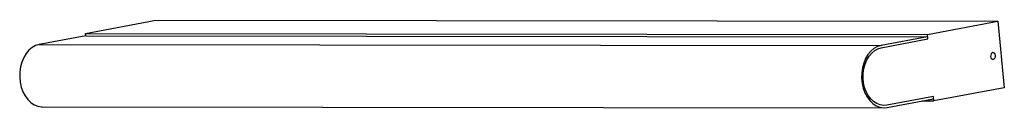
# Model space of a CAD drawing. Header units: millimetres. Extents: x -440 to 0, y -9 to 30.
import ezdxf

# ---------------------------------------------------------------- set-up
doc = ezdxf.new("R2010")
doc.units = ezdxf.units.MM

msp = doc.modelspace()

# ---------------------------------------------------------------- linework, layer by layer
at = {"color": 7, "linetype": 'Continuous', "lineweight": 25}
for p, q in [((-411, 24.25), (-379.48, 30.19)), ((-379.48, 30.19), (-2.91, 29.73)), ((-34.43, 23.79), (-2.91, 29.73)), ((-2.91, 29.73), (0, 0)), ((-410.9, 23.26), (-431.67, 19.35)), ((-410.9, 23.26), (-411, 24.25)), ((-411, 24.25), (-34.43, 23.79)), ((-410.9, 23.26), (-34.33, 22.8)), ((-34.33, 22.8), (-55.11, 18.89)), ((-34.23, 21.81), (-34.43, 23.79)), ((-431.67, 19.35), (-55.11, 18.89)), ((-55.01, 17.9), (-34.23, 21.81)), ((0, 0), (-31.52, -5.93)), ((-31.71, -3.95), (-52.49, -7.86)), ((-31.52, -5.93), (-31.71, -3.95)), ((-430.33, -8.52), (-53.77, -8.98)), ((-52.39, -8.85), (-31.62, -4.94)), ((-36.85, -5.93), (-31.52, -5.93))]:
    msp.add_line(p, q, dxfattribs=at)
at = {"color": 7, "linetype": 'Continuous', "lineweight": 25, "flags": 128}
for points in [[(-431.67, 19.35), (-433.31, 18.85), (-434.86, 17.99), (-436.28, 16.78), (-437.55, 15.27), (-438.61, 13.49), (-439.46, 11.49), (-440.05, 9.32), (-440.37, 7.06), (-440.42, 4.74), (-440.2, 2.45), (-439.71, 0.24), (-438.96, -1.82), (-437.97, -3.69), (-436.78, -5.3), (-435.41, -6.63), (-433.9, -7.62), (-432.29, -8.25), (-430.63, -8.51), (-430.33, -8.52)], [(-55.11, 18.89), (-56.74, 18.39), (-58.29, 17.53), (-59.72, 16.32), (-60.98, 14.81), (-62.05, 13.03), (-62.89, 11.03), (-63.48, 8.86), (-63.8, 6.6), (-63.86, 4.28), (-63.63, 1.99), (-63.14, -0.22), (-62.39, -2.28), (-61.4, -4.15), (-60.21, -5.76), (-58.84, -7.09), (-57.33, -8.08), (-55.72, -8.71), (-54.06, -8.97), (-52.39, -8.85)], [(-52.49, -7.86), (-54.04, -7.97), (-55.58, -7.73), (-57.07, -7.14), (-58.48, -6.22), (-59.75, -4.99), (-60.86, -3.49), (-61.77, -1.76), (-62.47, 0.16), (-62.93, 2.21), (-63.13, 4.34), (-63.09, 6.48), (-62.78, 8.59), (-62.23, 10.6), (-61.45, 12.45), (-60.46, 14.11), (-59.29, 15.51), (-57.96, 16.63), (-56.52, 17.44), (-55.01, 17.9)], [(-52.49, -7.86), (-54.04, -7.97), (-55.58, -7.73), (-57.07, -7.14), (-58.48, -6.22), (-59.75, -4.99), (-60.86, -3.49), (-61.77, -1.76), (-62.47, 0.16), (-62.93, 2.21), (-63.13, 4.34), (-63.09, 6.48), (-62.78, 8.59), (-62.23, 10.6), (-61.45, 12.45), (-60.46, 14.11), (-59.29, 15.51), (-57.96, 16.63), (-56.52, 17.44), (-55.01, 17.9)], [(-3.96, 14.39), (-4.1, 14.94), (-4.38, 15.38), (-4.76, 15.64), (-5.18, 15.68), (-5.58, 15.48), (-5.9, 15.1), (-6.08, 14.57), (-6.11, 13.99), (-5.97, 13.43), (-5.69, 12.99), (-5.31, 12.74), (-4.89, 12.7), (-4.49, 12.89), (-4.17, 13.28), (-3.99, 13.81), (-3.96, 14.39)]]:
    msp.add_lwpolyline(points, dxfattribs=at)

doc.saveas('drawing.dxf')
